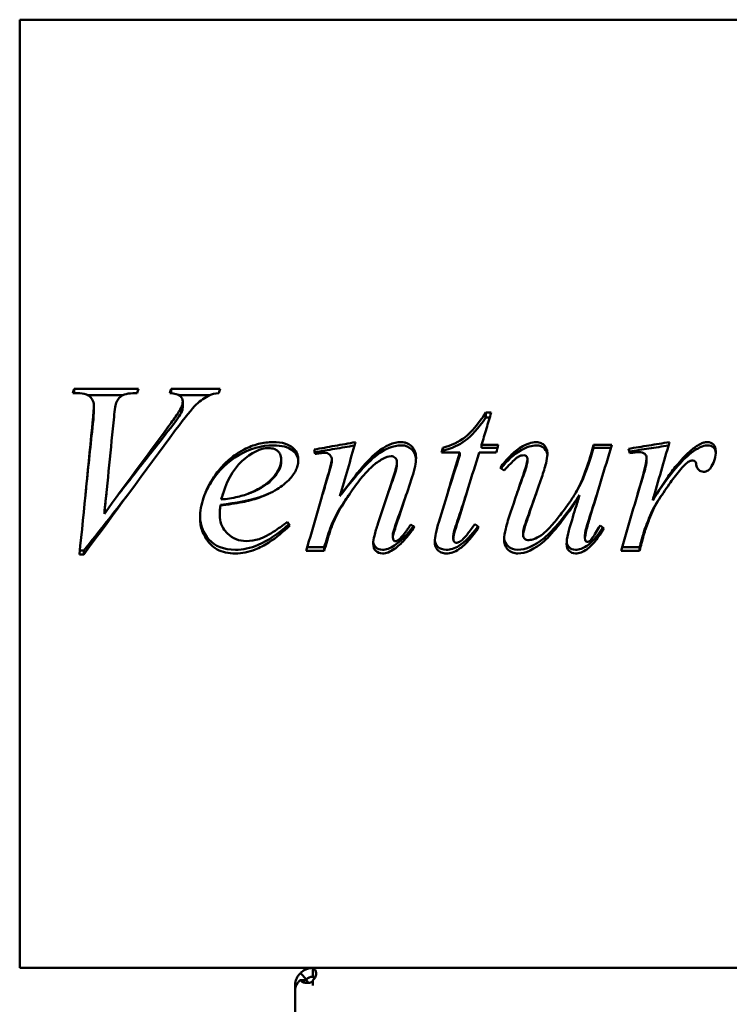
# Model space of a CAD drawing. Header units: millimetres. Extents: x 1682 to 2518, y 991 to 1979.
# Tile 2 of 4: x 1682 to 1921, y 1429 to 1761. Entities that reach past the tile are written whole.
import ezdxf

# ---------------------------------------------------------------- set-up
doc = ezdxf.new("R2010")
doc.units = ezdxf.units.MM
doc.header["$LTSCALE"] = 10
doc.layers.add('Widoczne (ISO)', color=7, linetype='Continuous', lineweight=50)

msp = doc.modelspace()

# ---------------------------------------------------------------- linework, layer by layer
at = {"layer": 'Widoczne (ISO)'}
for p, q in [((1681.5, 1761.15), (1681.5, 1441.15)), ((1973.5, 1761.15), (1681.5, 1761.15)), ((1700.93, 1635.15), (1699.44, 1635.15)), ((1699.85, 1636.6), (1721.6, 1636.6)), ((1699.85, 1635.15), (1699.85, 1636.6)), ((1732.65, 1636.6), (1749.14, 1636.6)), ((1732.65, 1635.11), (1732.65, 1636.6)), ((1704.61, 1634.38), (1716.21, 1634.38)), ((1735.37, 1634.38), (1745.55, 1634.38)), ((1736.56, 1630.39), (1736.56, 1632.34)), ((1706.54, 1629.1), (1706.54, 1630.97)), ((1735.98, 1628.36), (1735.98, 1630.17)), ((1838.92, 1628.58), (1840.72, 1628.58)), ((1838.92, 1626.87), (1838.92, 1628.58)), ((1838.92, 1626.87), (1840.2, 1626.87)), ((1830.11, 1615.04), (1823.91, 1615.04)), ((1824.32, 1615.68), (1824.32, 1616.65)), ((1830.11, 1614.17), (1830.11, 1615.04)), ((1842.38, 1615.04), (1836.63, 1615.04)), ((1837.44, 1617.63), (1843.06, 1617.63)), ((1837.44, 1616.6), (1837.44, 1617.63)), ((1837.44, 1616.6), (1842.79, 1616.6)), ((1875.27, 1617.63), (1881.43, 1617.63)), ((1875.27, 1616.6), (1875.27, 1617.63)), ((1875.27, 1616.6), (1881.12, 1616.6)), ((1769.81, 1612.03), (1769.81, 1612.76)), ((1786.89, 1612.07), (1786.89, 1612.8)), ((1808.86, 1611.32), (1808.86, 1611.99)), ((1846.04, 1612.07), (1846.04, 1612.07)), ((1852.99, 1612.24), (1852.99, 1612.98)), ((1874.33, 1613.46), (1874.33, 1614.28)), ((1893.16, 1612.58), (1893.16, 1613.34)), ((1722.7, 1611.62), (1722.7, 1611.62)), ((1845.41, 1611.39), (1845.41, 1611.39)), ((1759.57, 1601.51), (1759.57, 1601.53)), ((1762.26, 1599.91), (1762.26, 1599.82)), ((1870.51, 1600.67), (1870.51, 1600.63)), ((1749.28, 1597.46), (1749.28, 1597.22)), ((1749.05, 1594.31), (1749.05, 1593.85)), ((1829.26, 1591.83), (1829.26, 1591.2)), ((1786.3, 1589.39), (1786.3, 1588.6)), ((1807.47, 1587.33), (1807.47, 1586.41)), ((1827.91, 1586.87), (1827.91, 1585.92)), ((1851.5, 1588.09), (1851.5, 1587.22)), ((1872.35, 1587.16), (1872.35, 1586.23)), ((1703.17, 1581.97), (1701.82, 1581.97)), ((1703.17, 1581.97), (1703.17, 1580.69)), ((1784.33, 1581.94), (1778.26, 1581.94)), ((1784.33, 1583.14), (1778.61, 1583.14)), ((1784.33, 1583.14), (1784.33, 1581.94)), ((1890.82, 1581.94), (1884.62, 1581.94)), ((1890.82, 1583.14), (1884.97, 1583.14)), ((1890.82, 1583.14), (1890.82, 1581.94)), ((1703.17, 1580.69), (1701.69, 1580.69)), ((1780.5, 1441.15), (1681.5, 1441.15)), ((1778.38, 1437.27), (1776.26, 1439.39)), ((1780.5, 1441.15), (2134.5, 1441.15)), ((1780.5, 1441.15), (1780.5, 1441)), ((1780.5, 1440.87), (1780.5, 1441)), ((1780.5, 1439.34), (1780.5, 1440.87)), ((1780.5, 1439.34), (1780.5, 1438.15)), ((1778.38, 1437.04), (1776.26, 1437.04)), ((1780.5, 1438.01), (1780.5, 1438.15)), ((1780.5, 1436.47), (1780.5, 1436.95)), ((1780.5, 1436.47), (1780.5, 1435.15)), ((1774.86, 1435.15), (1774.5, 1435.15)), ((1774.5, 1435.15), (1774.5, 1433.65)), ((1774.5, 1031.15), (1774.5, 1433.65))]:
    msp.add_line(p, q, dxfattribs=at)
for centre, major_axis, ratio, start_param, end_param in [((1699.65, 1598.57), (44.22, 166.12), 0.057106, 1.355028, 1.363969), ((1721.37, 1597.96), (-49.55, -167.52), 0.062942, 4.498302, 4.507171), ((1732.4, 1597.29), (55.01, 169.05), 0.068633, 1.358523, 1.367315), ((1748.94, 1598.57), (-44.22, -166.12), 0.057106, 4.49662, 4.505562), ((1781.09, 1600.32), (-39.76, 164.67), 0.020881, 4.794146, 4.803153), ((1824.12, 1600.23), (41.07, 164.97), 0.022276, 1.476648, 1.486456), ((1824.12, 1600.17), (41.23, 155.29), 0.023665, 1.477025, 1.48118), ((1842.72, 1600.13), (-42.56, -165.31), 0.023767, 4.61245, 4.62822), ((1887.27, 1599.24), (-61.69, 170.33), 0.030862, 4.793048, 4.801757), ((1844.4, 1584.82), (-385.21, 275.52), 0.042373, 4.741055, 4.74432), ((1772.28, 1605.98), (134.54, -194.73), 0.035864, 4.761248, 4.767251), ((1814.16, 1630.38), (507.47, -308.81), 0.057571, 4.746169, 4.748647), ((1835.82, 1621.15), (368.66, -270.96), 0.054199, 4.750377, 4.754031), ((1878.08, 1619.63), (334.76, -261.01), 0.055154, 4.753555, 4.757176)]:
    msp.add_ellipse(centre, major_axis=major_axis, ratio=ratio, start_param=start_param, end_param=end_param, dxfattribs=at)
for points, knots in [([(1706.54, 1630.97), (1706.54, 1631.34), (1706.5, 1631.7), (1706.32, 1632.4), (1706.18, 1632.72), (1705.7, 1633.51), (1705.36, 1633.82), (1704.85, 1634.27), (1704.45, 1634.5), (1703.11, 1635.03), (1702.02, 1635.15), (1700.93, 1635.15)], [-0.6474024, -0.6474024, -0.6474024, -0.6474024, -0.6008104, -0.6008104, -0.5562875, -0.5562875, -0.4845469, -0.4845469, -0.3286308, -0.3286308, 0, 0, 0, 0]), ([(1721.15, 1635.15), (1720.19, 1635.14), (1719.11, 1635.09), (1717.01, 1634.78), (1716.51, 1634.54), (1715.85, 1634.19), (1715.46, 1633.88), (1714.74, 1633.09), (1714.43, 1632.62), (1714.18, 1632.12)], [-0.4559827, -0.4559827, -0.4559827, -0.4559827, -0.3958107, -0.3958107, -0.3230421, -0.3230421, -0.1702828, -0.1702828, 0, 0, 0, 0]), ([(1736.56, 1632.34), (1736.56, 1633.04), (1736.25, 1633.66), (1735.64, 1634.18), (1735.03, 1634.71), (1733.86, 1635.03), (1732.16, 1635.15)], [0, 0, 0, 0, 1, 1, 1, 2, 2, 2, 2]), ([(1714.18, 1632.12), (1714.03, 1631.78), (1713.89, 1631.13), (1713.61, 1629.41), (1713.48, 1628.19), (1713.37, 1627.12)], [-0.5522372, -0.5522372, -0.5522372, -0.5522372, -0.3276344, -0.3276344, 0, 0, 0, 0]), ([(1745.59, 1634.4), (1744.09, 1633.7), (1742.61, 1632.65), (1741.14, 1631.26), (1739.68, 1629.86), (1737.34, 1627.01), (1734.13, 1622.68)], [0, 0, 0, 0, 1, 1, 1, 2, 2, 2, 2]), ([(1706.23, 1626.32), (1706.32, 1627.29), (1706.4, 1628.29), (1706.5, 1629.74), (1706.54, 1630.45), (1706.54, 1630.97)], [-0.433715, -0.433715, -0.433715, -0.433715, -0.1570047, -0.1570047, 0, 0, 0, 0]), ([(1731.57, 1623.65), (1732.53, 1624.94), (1733.55, 1626.35), (1734.96, 1628.43), (1735.6, 1629.42), (1735.98, 1630.17)], [-0.674899, -0.674899, -0.674899, -0.674899, -0.2555492, -0.2555492, 0, 0, 0, 0]), ([(1824.32, 1616.65), (1827.31, 1617.46), (1829.85, 1618.66), (1831.91, 1620.27), (1833.98, 1621.87), (1836.32, 1624.66), (1838.92, 1628.58)], [0, 0, 0, 0, 1, 1, 1, 2, 2, 2, 2]), ([(1840.72, 1628.58), (1840.17, 1626.77), (1839.63, 1624.95), (1838.53, 1621.3), (1837.99, 1619.47), (1837.44, 1617.63)], [-1.153408, -1.153408, -1.153408, -1.153408, -0.576704, -0.576704, 0, 0, 0, 0]), ([(1824.32, 1615.68), (1827.31, 1616.44), (1829.85, 1617.57), (1833.98, 1620.58), (1836.32, 1623.19), (1838.92, 1626.87)], [0, 0, 0, 0, 1, 1, 2, 2, 2, 2]), ([(1703.72, 1601.15), (1703.8, 1601.89), (1703.88, 1602.64), (1704.72, 1610.54), (1705.47, 1617.68), (1706.23, 1624.75)], [-2.383733, -2.383733, -2.383733, -2.383733, -2.159213, -2.159213, 0, 0, 0, 0]), ([(1715.02, 1601.15), (1716.96, 1603.63), (1718.9, 1606.11), (1724.41, 1613.16), (1727.99, 1617.72), (1731.57, 1622.25)], [-2.687722, -2.687722, -2.687722, -2.687722, -1.743673, -1.743673, 0, 0, 0, 0]), ([(1742.4, 1592.91), (1742.4, 1595.27), (1742.83, 1597.57), (1744.47, 1602.45), (1745.78, 1604.84), (1748.06, 1608.27), (1749.14, 1609.63), (1751.5, 1612.1), (1752.76, 1613.2), (1755.13, 1614.89), (1756.19, 1615.53), (1758.82, 1616.89), (1760.44, 1617.53), (1763.77, 1618.36), (1765.43, 1618.57), (1767.12, 1618.57)], [-3.686366, -3.686366, -3.686366, -3.686366, -3.094968, -3.094968, -2.397339, -2.397339, -1.88651, -1.88651, -1.394597, -1.394597, -1.029881, -1.029881, -0.506026, -0.506026, 0, 0, 0, 0]), ([(1767.12, 1618.57), (1768.47, 1618.57), (1769.91, 1618.44), (1772.5, 1617.63), (1773.2, 1617.08), (1774.12, 1616.31), (1774.66, 1615.69), (1775.2, 1614.62), (1775.34, 1614.26), (1775.52, 1613.5), (1775.56, 1613.11), (1775.56, 1612.71)], [-0.716111, -0.716111, -0.716111, -0.716111, -0.5986993, -0.5986993, -0.4804246, -0.4804246, -0.2360688, -0.2360688, -0.1188574, -0.1188574, 0, 0, 0, 0]), ([(1780.91, 1616.07), (1783.24, 1616.49), (1785.57, 1616.9), (1790.23, 1617.74), (1792.56, 1618.16), (1794.89, 1618.57)], [-1.419966, -1.419966, -1.419966, -1.419966, -0.709983, -0.709983, 0, 0, 0, 0]), ([(1789.63, 1600.32), (1791.79, 1603.3), (1793.74, 1605.88), (1795.5, 1608.05), (1798.13, 1611.3), (1800.31, 1613.63), (1802.03, 1615.04), (1804.91, 1617.4), (1807.68, 1618.57), (1810.34, 1618.57)], [0, 0, 0, 0, 0.4, 0.4, 0.4, 1, 1, 1, 2, 2, 2, 2]), ([(1810.34, 1618.57), (1810.71, 1618.57), (1811.07, 1618.54), (1811.76, 1618.41), (1812.08, 1618.31), (1813.04, 1617.89), (1813.53, 1617.5), (1814.37, 1616.62), (1814.72, 1616.08), (1815.22, 1614.77), (1815.33, 1614.03), (1815.33, 1613.29)], [-0.7560823, -0.7560823, -0.7560823, -0.7560823, -0.6697553, -0.6697553, -0.587994, -0.587994, -0.4215356, -0.4215356, -0.2231937, -0.2231937, 0, 0, 0, 0]), ([(1850.78, 1616.83), (1851.64, 1617.35), (1852.55, 1617.82), (1854.31, 1618.41), (1855.15, 1618.57), (1856, 1618.57)], [-0.555553, -0.555553, -0.555553, -0.555553, -0.2549246, -0.2549246, 0, 0, 0, 0]), ([(1856, 1618.57), (1856.28, 1618.57), (1856.55, 1618.55), (1857.08, 1618.44), (1857.33, 1618.35), (1858.06, 1618.01), (1858.41, 1617.69), (1859, 1617.05), (1859.26, 1616.61), (1859.61, 1615.62), (1859.68, 1615.08), (1859.68, 1614.55)], [-0.5288375, -0.5288375, -0.5288375, -0.5288375, -0.4747279, -0.4747279, -0.4235946, -0.4235946, -0.317744, -0.317744, -0.1617354, -0.1617354, 0, 0, 0, 0]), ([(1887, 1616.34), (1889.32, 1616.71), (1891.63, 1617.08), (1896.26, 1617.83), (1898.57, 1618.2), (1900.89, 1618.57)], [-1.406559, -1.406559, -1.406559, -1.406559, -0.70328, -0.70328, 0, 0, 0, 0]), ([(1908.21, 1615.85), (1909.12, 1616.59), (1910.17, 1617.36), (1911.63, 1618.1), (1912.06, 1618.28), (1912.85, 1618.51), (1913.23, 1618.57), (1913.6, 1618.57)], [-0.6018851, -0.6018851, -0.6018851, -0.6018851, -0.2484523, -0.2484523, -0.1124834, -0.1124834, 0, 0, 0, 0]), ([(1913.6, 1618.57), (1914.5, 1618.57), (1915.21, 1618.31), (1915.74, 1617.79), (1916.26, 1617.27), (1916.52, 1616.5), (1916.52, 1615.49)], [0, 0, 0, 0, 1, 1, 1, 2, 2, 2, 2]), ([(1744.08, 1601.15), (1744.63, 1602.43), (1745.31, 1603.73), (1748.62, 1608.97), (1751.74, 1612.03), (1759.26, 1616.4), (1763.13, 1617.48), (1767.12, 1617.48)], [0.670471, 0.670471, 0.670471, 0.670471, 1, 1, 2, 2, 3, 3, 3, 3]), ([(1765.59, 1616.56), (1762.74, 1616.56), (1759.73, 1615.1), (1756.56, 1612.17), (1753.38, 1609.24), (1751.04, 1604.92), (1749.55, 1599.2)], [0, 0, 0, 0, 1, 1, 1, 2, 2, 2, 2]), ([(1769.81, 1612.76), (1769.81, 1613.07), (1769.78, 1613.38), (1769.66, 1613.96), (1769.57, 1614.24), (1769.22, 1614.98), (1768.93, 1615.31), (1768.39, 1615.82), (1768.02, 1616.05), (1766.98, 1616.47), (1766.27, 1616.56), (1765.59, 1616.56)], [-0.5267411, -0.5267411, -0.5267411, -0.5267411, -0.475148, -0.475148, -0.4271318, -0.4271318, -0.338461, -0.338461, -0.2056217, -0.2056217, 0, 0, 0, 0]), ([(1767.12, 1617.48), (1769.99, 1617.48), (1772.12, 1616.94), (1774.78, 1614.84), (1775.46, 1613.65), (1775.55, 1612.3)], [0, 0, 0, 0, 1, 1, 1.929395, 1.929395, 1.929395, 1.929395]), ([(1781.13, 1615.17), (1783.39, 1615.55), (1785.64, 1615.93), (1790.12, 1616.68), (1792.34, 1617.06), (1794.56, 1617.43)], [-1.395127, -1.395127, -1.395127, -1.395127, -0.708621, -0.708621, -0.033551, -0.033551, -0.033551, -0.033551]), ([(1786.89, 1612.8), (1786.89, 1613.37), (1786.65, 1613.88), (1786.17, 1614.32), (1785.69, 1614.77), (1785.11, 1614.99), (1784.42, 1614.99)], [0, 0, 0, 0, 1, 1, 1, 2, 2, 2, 2]), ([(1790.23, 1601.15), (1792.15, 1603.62), (1796.81, 1609.34), (1800.31, 1612.85), (1804.91, 1616.38), (1807.68, 1617.48), (1810.34, 1617.48)], [0.037625, 0.037625, 0.037625, 0.037625, 0.4, 1, 1, 2, 2, 2, 2]), ([(1810.34, 1617.48), (1811.78, 1617.48), (1812.97, 1617.02), (1814.78, 1615.25), (1815.25, 1614.18), (1815.32, 1612.88)], [0, 0, 0, 0, 1, 1, 1.919979, 1.919979, 1.919979, 1.919979]), ([(1843.77, 1609.93), (1844.79, 1611.37), (1845.93, 1612.77), (1848.28, 1615.08), (1849.47, 1616.05), (1850.78, 1616.83)], [-0.9889418, -0.9889418, -0.9889418, -0.9889418, -0.4581493, -0.4581493, 0, 0, 0, 0]), ([(1856, 1617.48), (1857.08, 1617.48), (1857.96, 1617.13), (1859.25, 1615.79), (1859.59, 1615.02), (1859.67, 1614.11)], [0, 0, 0, 0, 1, 1, 1.874675, 1.874675, 1.874675, 1.874675]), ([(1874.33, 1614.28), (1874.49, 1614.84), (1874.64, 1615.4), (1874.96, 1616.52), (1875.12, 1617.08), (1875.27, 1617.63)], [-0.3499818, -0.3499818, -0.3499818, -0.3499818, -0.1749909, -0.1749909, 0, 0, 0, 0]), ([(1874.33, 1613.46), (1874.49, 1613.98), (1874.64, 1614.51), (1874.96, 1615.56), (1875.12, 1616.08), (1875.27, 1616.6)], [-0.329738, -0.329738, -0.329738, -0.329738, -0.164869, -0.164869, 0, 0, 0, 0]), ([(1887.33, 1615.44), (1889.54, 1615.77), (1891.74, 1616.1), (1896.15, 1616.77), (1898.35, 1617.1), (1900.56, 1617.43)], [-1.371139, -1.371139, -1.371139, -1.371139, -0.702184, -0.702184, -0.033234, -0.033234, -0.033234, -0.033234]), ([(1895.23, 1598.88), (1896.85, 1601.63), (1898.59, 1604.37), (1900.96, 1607.71), (1901.51, 1608.46), (1902.59, 1609.87), (1903.12, 1610.54), (1904.41, 1612.08), (1905.18, 1612.95), (1906.69, 1614.5), (1907.44, 1615.2), (1908.21, 1615.85)], [-2.132551, -2.132551, -2.132551, -2.132551, -1.182604, -1.182604, -0.905362, -0.905362, -0.648817, -0.648817, -0.302716, -0.302716, 0, 0, 0, 0]), ([(1913.6, 1617.48), (1914.5, 1617.48), (1915.21, 1617.24), (1916.19, 1616.33), (1916.45, 1615.73), (1916.51, 1614.96)], [0, 0, 0, 0, 1, 1, 1.866492, 1.866492, 1.866492, 1.866492]), ([(1759.57, 1601.53), (1761.12, 1602.21), (1762.66, 1603.02), (1765.86, 1605.25), (1766.82, 1606.36), (1768.01, 1607.79), (1768.7, 1608.81), (1769.38, 1610.36), (1769.54, 1610.85), (1769.76, 1611.81), (1769.81, 1612.28), (1769.81, 1612.76)], [-1.013078, -1.013078, -1.013078, -1.013078, -0.855974, -0.855974, -0.652164, -0.652164, -0.296158, -0.296158, -0.14291, -0.14291, 0, 0, 0, 0]), ([(1759.57, 1601.51), (1762.98, 1602.91), (1765.54, 1604.58), (1768.96, 1608.46), (1769.81, 1610.29), (1769.81, 1612.03)], [0, 0, 0, 0, 1, 1, 2, 2, 2, 2]), ([(1775.56, 1612.71), (1775.56, 1612.15), (1775.51, 1611.6), (1775.28, 1610.49), (1775.1, 1609.95), (1774.39, 1608.27), (1773.66, 1607.23), (1772.82, 1606.29)], [-0.7161955, -0.7161955, -0.7161955, -0.7161955, -0.5479517, -0.5479517, -0.3767158, -0.3767158, 0, 0, 0, 0]), ([(1785.58, 1607.33), (1785.93, 1608.52), (1786.29, 1609.83), (1786.73, 1611.66), (1786.89, 1612.42), (1786.89, 1612.8)], [-0.3014542, -0.3014542, -0.3014542, -0.3014542, -0.1147064, -0.1147064, 0, 0, 0, 0]), ([(1803.92, 1612.85), (1802.74, 1612.19), (1801.62, 1611.35), (1799.09, 1609.1), (1797.85, 1607.66), (1795.91, 1605.34), (1794.7, 1603.71), (1792.24, 1600.15), (1790.97, 1598.15), (1789.76, 1596.14)], [-1.827881, -1.827881, -1.827881, -1.827881, -1.617679, -1.617679, -1.299847, -1.299847, -0.703195, -0.703195, 0, 0, 0, 0]), ([(1808.86, 1611.99), (1808.86, 1612.53), (1808.67, 1612.97), (1808.28, 1613.32), (1807.89, 1613.66), (1807.42, 1613.83), (1806.88, 1613.83)], [0, 0, 0, 0, 1, 1, 1, 2, 2, 2, 2]), ([(1807.83, 1607.28), (1808.12, 1608.15), (1808.41, 1609.09), (1808.74, 1610.62), (1808.86, 1611.34), (1808.86, 1611.99)], [-0.4714972, -0.4714972, -0.4714972, -0.4714972, -0.1954534, -0.1954534, 0, 0, 0, 0]), ([(1815.33, 1613.29), (1815.33, 1612.37), (1815.19, 1611.38), (1814.76, 1609.28), (1814.41, 1608.04), (1814.03, 1606.88)], [-0.6446287, -0.6446287, -0.6446287, -0.6446287, -0.3674386, -0.3674386, 0, 0, 0, 0]), ([(1851.68, 1614.14), (1851.36, 1614.14), (1851.04, 1614.1), (1850.4, 1613.93), (1850.09, 1613.79), (1849.74, 1613.6), (1849.69, 1613.57), (1849.4, 1613.4), (1849.09, 1613.14), (1847.9, 1612.07), (1846.59, 1610.73), (1845.03, 1609.03)], [-1.560874, -1.560874, -1.560874, -1.560874, -1.280426, -1.280426, -0.984021, -0.984021, -0.932324, -0.932324, -0.691862, -0.691862, 0, 0, 0, 0]), ([(1851.46, 1607.37), (1851.86, 1608.54), (1852.29, 1609.87), (1852.81, 1611.79), (1852.99, 1612.55), (1852.99, 1612.98)], [-0.3246743, -0.3246743, -0.3246743, -0.3246743, -0.1305555, -0.1305555, 0, 0, 0, 0]), ([(1852.99, 1612.98), (1852.99, 1613.28), (1852.85, 1613.55), (1852.58, 1613.79), (1852.31, 1614.02), (1852.01, 1614.14), (1851.68, 1614.14)], [0, 0, 0, 0, 1, 1, 1, 2, 2, 2, 2]), ([(1853.44, 1585.52), (1854.02, 1585.52), (1854.66, 1585.69), (1855.61, 1586.06), (1856.74, 1586.56), (1858.37, 1587.72), (1859.08, 1588.37), (1860.85, 1590.13), (1862.02, 1591.5), (1863.72, 1593.6), (1865.02, 1595.23), (1867.19, 1598.29), (1867.9, 1599.35), (1868.82, 1600.8), (1869.09, 1601.23), (1870.22, 1603.16), (1871.06, 1605.05), (1872.7, 1609.19), (1873.56, 1611.77), (1874.33, 1614.28)], [-5.996979, -5.996979, -5.996979, -5.996979, -4.709927, -4.709927, -4.013397, -4.013397, -3.477015, -3.477015, -2.46534, -2.46534, -1.810191, -1.810191, -1.475553, -1.475553, -1.356381, -1.356381, -0.790735, -0.790735, 0, 0, 0, 0]), ([(1859.68, 1614.55), (1859.68, 1613.66), (1859.45, 1612.5), (1858.84, 1609.98), (1858.31, 1608.3), (1857.79, 1606.79)], [-0.7909737, -0.7909737, -0.7909737, -0.7909737, -0.4794721, -0.4794721, 0, 0, 0, 0]), ([(1869.03, 1601.15), (1869.09, 1601.24), (1869.15, 1601.33), (1870.83, 1603.95), (1872.53, 1607.97), (1874.33, 1613.46)], [2.963994, 2.963994, 2.963994, 2.963994, 3, 3, 4, 4, 4, 4]), ([(1891.85, 1607.1), (1892.21, 1608.31), (1892.58, 1609.64), (1893, 1611.68), (1893.16, 1612.61), (1893.16, 1613.34)], [-0.545737, -0.545737, -0.545737, -0.545737, -0.2197351, -0.2197351, 0, 0, 0, 0]), ([(1896.6, 1601.15), (1898.83, 1604.54), (1902.88, 1610.02), (1906.56, 1613.63), (1908.21, 1614.93)], [0.0963068, 0.0963068, 0.0963068, 0.0963068, 0.5714286, 1, 1, 1, 1]), ([(1907.49, 1612.08), (1907.1, 1611.87), (1906.64, 1611.48), (1905.52, 1610.37), (1904.86, 1609.59), (1904.3, 1608.9)], [-0.4726935, -0.4726935, -0.4726935, -0.4726935, -0.266967, -0.266967, 0, 0, 0, 0]), ([(1904.3, 1608.9), (1903.07, 1607.46), (1901.89, 1605.9), (1899.46, 1602.49), (1898.19, 1600.55), (1896.98, 1598.61)], [-1.258747, -1.258747, -1.258747, -1.258747, -0.686464, -0.686464, 0, 0, 0, 0]), ([(1912.35, 1608.58), (1911.72, 1608.58), (1911.18, 1608.79), (1910.75, 1609.19), (1910.32, 1609.59), (1910.04, 1610.21), (1909.92, 1611.05)], [0, 0, 0, 0, 1, 1, 1, 2, 2, 2, 2]), ([(1915.13, 1610.42), (1914.98, 1610.14), (1914.81, 1609.86), (1914.42, 1609.4), (1914.2, 1609.2), (1913.73, 1608.89), (1913.48, 1608.78), (1912.93, 1608.62), (1912.64, 1608.58), (1912.35, 1608.58)], [-0.3549158, -0.3549158, -0.3549158, -0.3549158, -0.2584732, -0.2584732, -0.1716658, -0.1716658, -0.0878743, -0.0878743, 0, 0, 0, 0]), ([(1772.82, 1606.29), (1771.54, 1604.87), (1770.02, 1603.68), (1766.47, 1601.51), (1764.38, 1600.57), (1762.26, 1599.82)], [-1.246884, -1.246884, -1.246884, -1.246884, -0.672319, -0.672319, 0, 0, 0, 0]), ([(1762.26, 1599.82), (1760.5, 1599.19), (1758.53, 1598.71), (1754.29, 1597.86), (1751.72, 1597.49), (1749.28, 1597.22)], [-1.297416, -1.297416, -1.297416, -1.297416, -0.737749, -0.737749, 0, 0, 0, 0]), ([(1749.55, 1599.2), (1751.4, 1599.4), (1753.31, 1599.69), (1756.63, 1600.47), (1758.15, 1600.92), (1759.57, 1601.53)], [-1.023089, -1.023089, -1.023089, -1.023089, -0.461789, -0.461789, 0, 0, 0, 0]), ([(1870.51, 1600.67), (1865.75, 1593.62), (1861.76, 1588.79), (1855.32, 1583.57), (1852.36, 1582.26), (1849.66, 1582.26)], [0, 0, 0, 0, 1, 1, 2, 2, 2, 2]), ([(1870.51, 1600.63), (1865.75, 1593.11), (1861.76, 1587.97), (1858.54, 1585.18), (1855.32, 1582.39), (1852.36, 1581.01), (1849.66, 1581.01)], [0, 0, 0, 0, 1, 1, 1, 2, 2, 2, 2]), ([(1866.69, 1587.8), (1866.83, 1588.37), (1867.02, 1589.05), (1867.44, 1590.54), (1867.71, 1591.47), (1868.35, 1593.61), (1868.72, 1594.83), (1869.56, 1597.58), (1870.03, 1599.11), (1870.51, 1600.63)], [-1.346481, -1.346481, -1.346481, -1.346481, -1.155368, -1.155368, -0.863849, -0.863849, -0.47934, -0.47934, 0, 0, 0, 0]), ([(1896.98, 1598.61), (1896.39, 1597.69), (1895.87, 1596.73), (1894.89, 1594.71), (1894.45, 1593.64), (1894.06, 1592.55)], [-0.6746407, -0.6746407, -0.6746407, -0.6746407, -0.3470237, -0.3470237, 0, 0, 0, 0]), ([(1789.76, 1596.14), (1789.06, 1594.97), (1788.43, 1593.76), (1787.28, 1591.25), (1786.76, 1589.94), (1786.3, 1588.6)], [-0.8324427, -0.8324427, -0.8324427, -0.8324427, -0.4234145, -0.4234145, 0, 0, 0, 0]), ([(1754.35, 1582.26), (1750.4, 1582.26), (1747.42, 1583.42), (1743.46, 1587.99), (1742.46, 1590.48), (1742.4, 1593.2)], [0, 0, 0, 0, 1, 1, 1.973291, 1.973291, 1.973291, 1.973291]), ([(1754.35, 1581.01), (1753.24, 1581.01), (1752.11, 1581.1), (1750.04, 1581.57), (1749.1, 1581.9), (1747.69, 1582.66), (1747.19, 1583), (1746.04, 1583.95), (1745.59, 1584.49), (1744.46, 1585.89), (1743.68, 1587.19), (1742.65, 1590), (1742.4, 1591.43), (1742.4, 1592.91)], [-1.249718, -1.249718, -1.249718, -1.249718, -1.14193, -1.14193, -1.045448, -1.045448, -0.987478, -0.987478, -0.900909, -0.900909, -0.443502, -0.443502, 0, 0, 0, 0]), ([(1749.05, 1593.85), (1749.05, 1592.84), (1749.21, 1591.86), (1749.89, 1589.98), (1750.4, 1589.14), (1751.24, 1588.15), (1751.45, 1587.94), (1752.5, 1586.91), (1753.46, 1586.27), (1755.65, 1585.39), (1756.81, 1585.2), (1757.99, 1585.2)], [-1.394425, -1.394425, -1.394425, -1.394425, -1.094102, -1.094102, -0.797098, -0.797098, -0.708325, -0.708325, -0.356229, -0.356229, 0, 0, 0, 0]), ([(1845.08, 1585.52), (1845.08, 1586.74), (1845.34, 1588.17), (1846.03, 1591.16), (1846.63, 1593.08), (1847.23, 1594.84)], [-0.9296479, -0.9296479, -0.9296479, -0.9296479, -0.5588088, -0.5588088, 0, 0, 0, 0]), ([(1853.35, 1593.85), (1852.86, 1592.47), (1852.34, 1590.92), (1851.76, 1588.85), (1851.5, 1587.82), (1851.5, 1587.22)], [-0.5221295, -0.5221295, -0.5221295, -0.5221295, -0.1814926, -0.1814926, 0, 0, 0, 0]), ([(1874.02, 1593.13), (1873.57, 1591.68), (1873.11, 1590.08), (1872.56, 1587.8), (1872.35, 1586.81), (1872.35, 1586.23)], [-0.4598927, -0.4598927, -0.4598927, -0.4598927, -0.1755595, -0.1755595, 0, 0, 0, 0]), ([(1894.06, 1592.55), (1893.59, 1591.29), (1893.12, 1590.03), (1892.59, 1588.52), (1892.45, 1588.1), (1892.27, 1587.54), (1892.17, 1587.24), (1892.12, 1587.04)], [-0.5554283, -0.5554283, -0.5554283, -0.5554283, -0.1827086, -0.1827086, -0.0632625, -0.0632625, 0, 0, 0, 0]), ([(1772.41, 1590.89), (1768.84, 1587.63), (1762.7, 1583.51), (1756.85, 1582.26), (1754.35, 1582.26)], [0.0146836, 0.0146836, 0.0146836, 0.0146836, 0.5714286, 1, 1, 1, 1]), ([(1772.69, 1590.49), (1770.53, 1588.36), (1768.15, 1586.33), (1764.85, 1584.23), (1764.09, 1583.78), (1762.56, 1582.99), (1761.8, 1582.64), (1759.93, 1581.91), (1758.81, 1581.57), (1756.57, 1581.12), (1755.47, 1581.01), (1754.35, 1581.01)], [-2.111612, -2.111612, -2.111612, -2.111612, -1.202312, -1.202312, -0.935685, -0.935685, -0.68513, -0.68513, -0.333233, -0.333233, 0, 0, 0, 0]), ([(1757.99, 1585.2), (1759.47, 1585.2), (1760.91, 1585.42), (1762.97, 1586.08), (1763.46, 1586.28), (1764.82, 1586.87), (1766.1, 1587.64), (1768.7, 1589.31), (1770.37, 1590.52), (1771.88, 1591.65)], [-1.178032, -1.178032, -1.178032, -1.178032, -1.008438, -1.008438, -0.929541, -0.929541, -0.56605, -0.56605, 0, 0, 0, 0]), ([(1800.86, 1584.31), (1800.86, 1585.09), (1801.05, 1586.08), (1801.56, 1588.26), (1802.01, 1589.69), (1802.44, 1590.98)], [-0.6810051, -0.6810051, -0.6810051, -0.6810051, -0.4070599, -0.4070599, 0, 0, 0, 0]), ([(1808.41, 1589.95), (1808.17, 1589.21), (1807.9, 1588.34), (1807.58, 1587.13), (1807.47, 1586.66), (1807.47, 1586.41)], [-0.1871703, -0.1871703, -0.1871703, -0.1871703, -0.0740623, -0.0740623, 0, 0, 0, 0]), ([(1814.79, 1589.99), (1813.74, 1588.44), (1812.56, 1586.87), (1810.32, 1584.41), (1809.21, 1583.34), (1808.01, 1582.52)], [-1.001236, -1.001236, -1.001236, -1.001236, -0.4371, -0.4371, 0, 0, 0, 0]), ([(1809.4, 1585.6), (1810.11, 1586.23), (1810.79, 1586.98), (1812.14, 1588.67), (1812.87, 1589.72), (1813.53, 1590.75)], [-0.6522551, -0.6522551, -0.6522551, -0.6522551, -0.3678746, -0.3678746, 0, 0, 0, 0]), ([(1821.62, 1584.93), (1821.62, 1585.81), (1821.79, 1586.84), (1822.24, 1588.98), (1822.62, 1590.35), (1823.02, 1591.61)], [-0.6604463, -0.6604463, -0.6604463, -0.6604463, -0.3955774, -0.3955774, 0, 0, 0, 0]), ([(1829.26, 1591.2), (1828.91, 1590.14), (1828.52, 1588.91), (1828.06, 1587.11), (1827.91, 1586.38), (1827.91, 1585.92)], [-0.3421494, -0.3421494, -0.3421494, -0.3421494, -0.1398103, -0.1398103, 0, 0, 0, 0]), ([(1836.5, 1589.9), (1835.47, 1588.33), (1834.32, 1586.74), (1832.11, 1584.28), (1831, 1583.22), (1829.8, 1582.43)], [-0.9958531, -0.9958531, -0.9958531, -0.9958531, -0.4326648, -0.4326648, 0, 0, 0, 0]), ([(1831.28, 1585.92), (1831.64, 1586.26), (1832.22, 1586.98), (1833.47, 1588.58), (1834.34, 1589.78), (1835.15, 1590.89)], [-0.6504894, -0.6504894, -0.6504894, -0.6504894, -0.4127387, -0.4127387, 0, 0, 0, 0]), ([(1878.69, 1589.5), (1877.86, 1588.03), (1876.92, 1586.57), (1875.01, 1584.2), (1874.03, 1583.19), (1872.94, 1582.39)], [-0.9142484, -0.9142484, -0.9142484, -0.9142484, -0.4080305, -0.4080305, 0, 0, 0, 0]), ([(1873.12, 1584.93), (1873.21, 1584.93), (1873.3, 1584.95), (1873.49, 1585), (1873.59, 1585.03), (1873.9, 1585.19), (1874.11, 1585.35), (1874.31, 1585.53), (1874.37, 1585.59), (1874.63, 1585.91), (1874.81, 1586.16), (1875.55, 1587.24), (1876.43, 1588.66), (1877.48, 1590.44)], [-2.346398, -2.346398, -2.346398, -2.346398, -2.033291, -2.033291, -1.689228, -1.689228, -0.86134, -0.86134, -0.764001, -0.764001, -0.622181, -0.622181, 0, 0, 0, 0]), ([(1807.47, 1586.41), (1807.47, 1586.05), (1807.57, 1585.75), (1807.76, 1585.49), (1807.95, 1585.24), (1808.16, 1585.11), (1808.37, 1585.11)], [0, 0, 0, 0, 1, 1, 1, 2, 2, 2, 2]), ([(1825.49, 1582.26), (1824.35, 1582.26), (1823.42, 1582.61), (1822.08, 1583.88), (1821.73, 1584.62), (1821.64, 1585.5)], [0, 0, 0, 0, 1, 1, 1.86088, 1.86088, 1.86088, 1.86088]), ([(1827.91, 1585.92), (1827.91, 1585.5), (1828.01, 1585.17), (1828.21, 1584.93), (1828.4, 1584.7), (1828.63, 1584.58), (1828.9, 1584.58)], [0, 0, 0, 0, 1, 1, 1, 2, 2, 2, 2]), ([(1828.9, 1584.58), (1829.07, 1584.58), (1829.23, 1584.61), (1829.58, 1584.72), (1829.77, 1584.81), (1830.41, 1585.18), (1830.89, 1585.56), (1831.28, 1585.92)], [-0.2699329, -0.2699329, -0.2699329, -0.2699329, -0.2209517, -0.2209517, -0.160563, -0.160563, 0, 0, 0, 0]), ([(1849.66, 1581.01), (1849.06, 1581.01), (1848.46, 1581.1), (1847.19, 1581.59), (1846.7, 1581.99), (1845.99, 1582.67), (1845.67, 1583.12), (1845.32, 1583.93), (1845.23, 1584.23), (1845.11, 1584.86), (1845.08, 1585.18), (1845.08, 1585.52)], [-0.5875854, -0.5875854, -0.5875854, -0.5875854, -0.488563, -0.488563, -0.3644826, -0.3644826, -0.1934804, -0.1934804, -0.0995761, -0.0995761, 0, 0, 0, 0]), ([(1849.66, 1582.26), (1848.37, 1582.26), (1847.29, 1582.66), (1845.62, 1584.16), (1845.18, 1585.04), (1845.1, 1586.08)], [0, 0, 0, 0, 1, 1, 1.886492, 1.886492, 1.886492, 1.886492]), ([(1851.5, 1587.22), (1851.5, 1586.68), (1851.68, 1586.26), (1852.02, 1585.96), (1852.36, 1585.66), (1852.84, 1585.52), (1853.44, 1585.52)], [0, 0, 0, 0, 1, 1, 1, 2, 2, 2, 2]), ([(1872.35, 1586.23), (1872.35, 1585.78), (1872.42, 1585.46), (1872.56, 1585.25), (1872.69, 1585.04), (1872.88, 1584.93), (1873.12, 1584.93)], [0, 0, 0, 0, 1, 1, 1, 2, 2, 2, 2]), ([(1804.01, 1581.01), (1803.05, 1581.01), (1802.29, 1581.3), (1801.72, 1581.9), (1801.15, 1582.49), (1800.86, 1583.3), (1800.86, 1584.31)], [0, 0, 0, 0, 1, 1, 1, 2, 2, 2, 2]), ([(1804.01, 1582.26), (1803.05, 1582.26), (1802.29, 1582.54), (1801.25, 1583.56), (1800.97, 1584.15), (1800.89, 1584.87)], [0, 0, 0, 0, 1, 1, 1.821756, 1.821756, 1.821756, 1.821756]), ([(1808.01, 1582.52), (1807.35, 1582.08), (1806.63, 1581.67), (1805.29, 1581.16), (1804.65, 1581.01), (1804.01, 1581.01)], [-0.4311219, -0.4311219, -0.4311219, -0.4311219, -0.1922703, -0.1922703, 0, 0, 0, 0]), ([(1825.49, 1581.01), (1824.93, 1581.01), (1824.37, 1581.09), (1823.42, 1581.49), (1823.03, 1581.76), (1822.36, 1582.44), (1822.1, 1582.84), (1821.71, 1583.81), (1821.62, 1584.37), (1821.62, 1584.93)], [-0.6260626, -0.6260626, -0.6260626, -0.6260626, -0.4587395, -0.4587395, -0.3160397, -0.3160397, -0.1696376, -0.1696376, 0, 0, 0, 0]), ([(1829.8, 1582.43), (1829.14, 1581.98), (1828.43, 1581.61), (1826.96, 1581.13), (1826.23, 1581.01), (1825.49, 1581.01)], [-0.4641075, -0.4641075, -0.4641075, -0.4641075, -0.2236947, -0.2236947, 0, 0, 0, 0]), ([(1869.16, 1581.01), (1868.26, 1581.01), (1867.54, 1581.3), (1866.98, 1581.9), (1866.43, 1582.49), (1866.15, 1583.25), (1866.15, 1584.17)], [0, 0, 0, 0, 1, 1, 1, 2, 2, 2, 2]), ([(1869.16, 1582.26), (1868.26, 1582.26), (1867.54, 1582.54), (1866.52, 1583.56), (1866.26, 1584.13), (1866.18, 1584.8)], [0, 0, 0, 0, 1, 1, 1.828392, 1.828392, 1.828392, 1.828392]), ([(1872.94, 1582.39), (1872.35, 1581.97), (1871.71, 1581.6), (1870.43, 1581.13), (1869.8, 1581.01), (1869.16, 1581.01)], [-0.4100115, -0.4100115, -0.4100115, -0.4100115, -0.1922379, -0.1922379, 0, 0, 0, 0]), ([(1774.5, 1435.15), (1774.5, 1435.54), (1774.54, 1435.94), (1774.69, 1436.71), (1774.81, 1437.08), (1775.11, 1437.81), (1775.29, 1438.16), (1775.73, 1438.81), (1775.98, 1439.11), (1776.26, 1439.39)], [0, 0, 0, 0, 0.1452861, 0.1452861, 0.2905717, 0.2905717, 0.4358573, 0.4358573, 0.5811435, 0.5811435, 0.5811435, 0.5811435]), ([(1776.26, 1439.39), (1776.35, 1439.48), (1776.59, 1439.74), (1777.38, 1440.29), (1777.72, 1440.48), (1778.47, 1440.81), (1778.88, 1440.94), (1779.87, 1441.15), (1780.3, 1441.15), (1780.5, 1441.15)], [0, 0, 0, 0, 0.0526833, 0.0526833, 0.0861186, 0.0861186, 0.1211368, 0.1211368, 0.1711448, 0.1711448, 0.1711448, 0.1711448]), ([(1780.5, 1440.87), (1780.62, 1440.84), (1780.83, 1440.78), (1781.17, 1440.54), (1781.28, 1440.43), (1781.53, 1440.06), (1781.6, 1439.76), (1781.61, 1439.07), (1781.54, 1438.68), (1781.3, 1438.06), (1781.19, 1437.83), (1780.84, 1437.27), (1780.62, 1437.06), (1780.5, 1436.95)], [0, 0, 0, 0, 0.0488911, 0.0488911, 0.0818163, 0.0818163, 0.1411606, 0.1411606, 0.2004861, 0.2004861, 0.2346483, 0.2346483, 0.2857926, 0.2857926, 0.2857926, 0.2857926]), ([(1776.26, 1437.04), (1775.98, 1436.76), (1775.73, 1436.48), (1775.29, 1435.91), (1775.11, 1435.63), (1774.81, 1435.06), (1774.69, 1434.78), (1774.54, 1434.22), (1774.5, 1433.93), (1774.5, 1433.65)], [0, 0, 0, 0, 0.1452861, 0.1452861, 0.2905717, 0.2905717, 0.4358573, 0.4358573, 0.5811435, 0.5811435, 0.5811435, 0.5811435]), ([(1780.5, 1436.47), (1780.31, 1436.38), (1779.91, 1436.2), (1778.97, 1436.04), (1778.59, 1436.03), (1777.82, 1436.1), (1777.45, 1436.19), (1776.96, 1436.42), (1776.8, 1436.52), (1776.45, 1436.79), (1776.33, 1436.95), (1776.26, 1437.04)], [0, 0, 0, 0, 0.0637787, 0.0637787, 0.1088186, 0.1088186, 0.1569781, 0.1569781, 0.1816429, 0.1816429, 0.2174563, 0.2174563, 0.2174563, 0.2174563]), ([(1780.5, 1438.15), (1780.44, 1438.15), (1780.37, 1438.15), (1780.2, 1438.14), (1780.12, 1438.13), (1779.91, 1438.09), (1779.77, 1438.06), (1779.48, 1437.97), (1779.34, 1437.92), (1779.06, 1437.79), (1778.94, 1437.71), (1778.73, 1437.58), (1778.65, 1437.52), (1778.48, 1437.37), (1778.41, 1437.31), (1778.38, 1437.27)], [-0.157635, -0.157635, -0.157635, -0.157635, -0.1399764, -0.1399764, -0.1263282, -0.1263282, -0.1032221, -0.1032221, -0.0798706, -0.0798706, -0.0542275, -0.0542275, -0.0328779, -0.0328779, 0, 0, 0, 0]), ([(1778.38, 1437.04), (1778.42, 1436.94), (1778.48, 1436.78), (1778.66, 1436.51), (1778.74, 1436.41), (1778.94, 1436.23), (1779.07, 1436.15), (1779.22, 1436.09), (1779.23, 1436.09), (1779.24, 1436.09)], [-0.2069716, -0.2069716, -0.2069716, -0.2069716, -0.1641015, -0.1641015, -0.1356471, -0.1356471, -0.1019573, -0.1019573, -0.0998619, -0.0998619, -0.0998619, -0.0998619]), ([(1781.19, 1437.83), (1781.11, 1437.87), (1781.03, 1437.9), (1780.78, 1437.97), (1780.62, 1438), (1780.5, 1438.01)], [-0.05864928, -0.05864928, -0.05864928, -0.05864928, -0.03886991, -0.03886991, 0, 0, 0, 0])]:
    msp.add_open_spline(points, degree=3, knots=knots, dxfattribs=at)
for points in [[(1748.74, 1635.15), (1747.42, 1635.03), (1746.37, 1634.79), (1745.59, 1634.4)], [(1735.98, 1630.17), (1736.37, 1631), (1736.56, 1631.72), (1736.56, 1632.34)], [(1706.23, 1624.75), (1706.44, 1626.91), (1706.54, 1628.36), (1706.54, 1629.1)], [(1731.57, 1622.25), (1733.91, 1625.2), (1735.38, 1627.23), (1735.98, 1628.36)], [(1735.98, 1628.36), (1736.37, 1629.13), (1736.56, 1629.81), (1736.56, 1630.39)], [(1701.69, 1580.69), (1703.2, 1595.83), (1704.72, 1611.25), (1706.23, 1626.32)], [(1713.37, 1627.12), (1712.28, 1616.33), (1711.19, 1605.36), (1710.09, 1594.43)], [(1734.13, 1622.68), (1723.81, 1608.77), (1713.49, 1594.61), (1703.17, 1580.69)], [(1710.09, 1594.43), (1717.25, 1604.19), (1724.41, 1613.99), (1731.57, 1623.65)], [(1794.89, 1618.57), (1793.13, 1612.51), (1791.38, 1606.41), (1789.63, 1600.32)], [(1900.89, 1618.57), (1899, 1612.04), (1897.11, 1605.46), (1895.23, 1598.88)], [(1784.42, 1614.99), (1784.12, 1614.99), (1783.56, 1614.94), (1782.75, 1614.82)], [(1823.02, 1591.61), (1825.38, 1599.41), (1827.75, 1607.25), (1830.11, 1615.04)], [(1836.63, 1615.04), (1834.17, 1607.12), (1831.72, 1599.14), (1829.26, 1591.2)], [(1844.05, 1609.74), (1846.18, 1612.5), (1848.43, 1614.54), (1850.78, 1615.85)], [(1850.78, 1615.85), (1852.67, 1616.94), (1854.41, 1617.48), (1856, 1617.48)], [(1881.43, 1617.63), (1878.96, 1609.5), (1876.49, 1601.3), (1874.02, 1593.13)], [(1890.51, 1615.22), (1889.97, 1615.22), (1888.98, 1615.1), (1887.54, 1614.86)], [(1892.57, 1614.59), (1892.03, 1615.01), (1891.35, 1615.22), (1890.51, 1615.22)], [(1908.21, 1614.93), (1910.43, 1616.63), (1912.23, 1617.48), (1913.6, 1617.48)], [(1916.52, 1615.49), (1916.52, 1613.73), (1916.06, 1612.04), (1915.13, 1610.42)], [(1723.55, 1612.78), (1723.55, 1612.78), (1723.55, 1612.78), (1723.55, 1612.78)], [(1782.75, 1614.82), (1782.26, 1614.74), (1781.77, 1614.67), (1781.27, 1614.59)], [(1785.58, 1606.94), (1786.45, 1609.78), (1786.89, 1611.48), (1786.89, 1612.07)], [(1806.88, 1613.83), (1806.07, 1613.83), (1805.09, 1613.5), (1803.92, 1612.85)], [(1825.91, 1601.15), (1827.31, 1605.5), (1828.71, 1609.84), (1830.11, 1614.17)], [(1851.46, 1606.98), (1852.48, 1609.79), (1852.99, 1611.54), (1852.99, 1612.24)], [(1891.85, 1606.73), (1892.72, 1609.48), (1893.16, 1611.43), (1893.16, 1612.58)], [(1893.16, 1613.34), (1893.16, 1613.85), (1892.96, 1614.26), (1892.57, 1614.59)], [(1908.8, 1612.4), (1908.32, 1612.4), (1907.88, 1612.29), (1907.49, 1612.08)], [(1909.56, 1612.08), (1909.35, 1612.29), (1909.09, 1612.4), (1908.8, 1612.4)], [(1909.92, 1611.05), (1909.86, 1611.56), (1909.74, 1611.9), (1909.56, 1612.08)], [(1720.97, 1609.26), (1720.97, 1609.26), (1720.97, 1609.26), (1720.97, 1609.26)], [(1721.4, 1609.85), (1721.4, 1609.85), (1721.4, 1609.85), (1721.4, 1609.85)], [(1722.69, 1611.61), (1722.69, 1611.61), (1722.69, 1611.61), (1722.69, 1611.61)], [(1749.24, 1609.13), (1749.24, 1609.13), (1749.24, 1609.13), (1749.24, 1609.13)], [(1749.51, 1609.44), (1749.51, 1609.44), (1749.51, 1609.44), (1749.51, 1609.44)], [(1807.83, 1606.9), (1808.52, 1608.81), (1808.86, 1610.28), (1808.86, 1611.32)], [(1852.29, 1609.39), (1852.29, 1609.39), (1852.29, 1609.39), (1852.29, 1609.39)], [(1852.39, 1609.7), (1852.39, 1609.7), (1852.39, 1609.7), (1852.39, 1609.7)], [(1778.26, 1581.94), (1780.7, 1590.36), (1783.14, 1598.86), (1785.58, 1607.33)], [(1783.81, 1601.15), (1784.4, 1603.08), (1784.99, 1605.01), (1785.58, 1606.94)], [(1793.11, 1605.01), (1793.11, 1605.01), (1793.11, 1605.01), (1793.11, 1605.01)], [(1793.16, 1605.07), (1793.16, 1605.07), (1793.16, 1605.07), (1793.16, 1605.07)], [(1802.44, 1590.98), (1804.23, 1596.41), (1806.03, 1601.85), (1807.83, 1607.28)], [(1805.8, 1601.15), (1806.48, 1603.07), (1807.15, 1604.98), (1807.83, 1606.9)], [(1814.03, 1606.88), (1812.16, 1601.23), (1810.28, 1595.58), (1808.41, 1589.95)], [(1847.23, 1594.84), (1848.64, 1599.01), (1850.05, 1603.2), (1851.46, 1607.37)], [(1849.36, 1601.15), (1850.06, 1603.09), (1850.76, 1605.04), (1851.46, 1606.98)], [(1857.79, 1606.79), (1856.31, 1602.48), (1854.83, 1598.16), (1853.35, 1593.85)], [(1884.62, 1581.94), (1887.03, 1590.28), (1889.44, 1598.71), (1891.85, 1607.1)], [(1890.15, 1601.15), (1890.72, 1603.01), (1891.29, 1604.87), (1891.85, 1606.73)], [(1718.26, 1601.15), (1713.23, 1594.74), (1708.2, 1588.33), (1703.17, 1581.97)], [(1710.77, 1601.15), (1710.54, 1599.05), (1710.32, 1596.95), (1710.09, 1594.85)], [(1762.26, 1599.91), (1759.18, 1598.87), (1754.85, 1598.05), (1749.28, 1597.46)], [(1750.11, 1601.15), (1749.91, 1600.56), (1749.72, 1599.95), (1749.55, 1599.32)], [(1749.55, 1599.32), (1749.56, 1599.32), (1749.57, 1599.32), (1749.58, 1599.32)], [(1758.61, 1601.15), (1758.94, 1601.26), (1759.26, 1601.38), (1759.57, 1601.51)], [(1765.52, 1601.15), (1764.51, 1600.71), (1763.42, 1600.29), (1762.26, 1599.91)], [(1789.87, 1601.15), (1789.79, 1600.89), (1789.71, 1600.63), (1789.63, 1600.37)], [(1789.63, 1600.37), (1789.64, 1600.38), (1789.64, 1600.39), (1789.65, 1600.4)], [(1792.94, 1601.15), (1791.9, 1599.71), (1790.85, 1598.14), (1789.76, 1596.45)], [(1812.13, 1601.15), (1810.89, 1597.65), (1809.65, 1594.14), (1808.41, 1590.65)], [(1832.34, 1601.15), (1831.31, 1598.04), (1830.29, 1594.93), (1829.26, 1591.83)], [(1855.86, 1601.15), (1855.02, 1598.87), (1854.18, 1596.59), (1853.35, 1594.31)], [(1869.03, 1601.15), (1869.03, 1601.15), (1869.03, 1601.15), (1869.03, 1601.15)], [(1876.44, 1601.15), (1875.63, 1598.64), (1874.82, 1596.14), (1874.02, 1593.63)], [(1896.98, 1598.77), (1895.84, 1597.09), (1894.87, 1595.19), (1894.06, 1593.09)], [(1895.88, 1601.15), (1895.66, 1600.44), (1895.44, 1599.73), (1895.23, 1599.02)], [(1895.23, 1599.02), (1895.25, 1599.06), (1895.27, 1599.1), (1895.3, 1599.14)], [(1898.6, 1601.15), (1898.07, 1600.39), (1897.53, 1599.6), (1896.98, 1598.77)], [(1898.6, 1601.15), (1898.6, 1601.15), (1898.6, 1601.15), (1898.6, 1601.15)], [(1749.28, 1597.46), (1749.13, 1596.2), (1749.05, 1595.15), (1749.05, 1594.31)], [(1749.28, 1597.22), (1749.13, 1595.87), (1749.05, 1594.75), (1749.05, 1593.85)], [(1789.76, 1596.45), (1788.39, 1594.29), (1787.23, 1591.94), (1786.3, 1589.39)], [(1868.39, 1597.37), (1868.39, 1597.37), (1868.39, 1597.37), (1868.39, 1597.37)], [(1868.42, 1597.65), (1868.42, 1597.65), (1868.42, 1597.65), (1868.42, 1597.65)], [(1868.42, 1597.41), (1868.42, 1597.41), (1868.42, 1597.41), (1868.42, 1597.41)], [(1868.44, 1597.68), (1868.44, 1597.68), (1868.44, 1597.68), (1868.44, 1597.68)], [(1710.09, 1594.85), (1710.11, 1594.87), (1710.13, 1594.9), (1710.14, 1594.92)], [(1829.26, 1591.83), (1828.36, 1589.27), (1827.91, 1587.62), (1827.91, 1586.87)], [(1853.35, 1594.31), (1852.12, 1591.02), (1851.5, 1588.95), (1851.5, 1588.09)], [(1874.02, 1593.63), (1872.91, 1590.21), (1872.35, 1588.06), (1872.35, 1587.16)], [(1894.06, 1593.09), (1892.92, 1590.23), (1892.27, 1588.51), (1892.12, 1587.92)], [(1770.82, 1589.5), (1770.82, 1589.5), (1770.82, 1589.5), (1770.82, 1589.5)], [(1786.3, 1589.39), (1785.64, 1587.3), (1784.99, 1585.22), (1784.33, 1583.14)], [(1786.3, 1588.6), (1785.64, 1586.38), (1784.99, 1584.16), (1784.33, 1581.94)], [(1808.41, 1590.65), (1807.78, 1588.83), (1807.47, 1587.72), (1807.47, 1587.33)], [(1814.44, 1590.21), (1812.17, 1587.16), (1810.03, 1584.99), (1808.01, 1583.69)], [(1836.17, 1590.14), (1833.95, 1587.03), (1831.83, 1584.85), (1829.8, 1583.6)], [(1862.44, 1590), (1862.44, 1590), (1862.44, 1590), (1862.44, 1590)], [(1862.85, 1590.46), (1862.85, 1590.46), (1862.85, 1590.46), (1862.85, 1590.46)], [(1862.85, 1589.75), (1862.85, 1589.75), (1862.85, 1589.75), (1862.85, 1589.75)], [(1863.28, 1590.28), (1863.28, 1590.28), (1863.28, 1590.28), (1863.28, 1590.28)], [(1878.39, 1589.73), (1876.62, 1586.91), (1874.81, 1584.85), (1872.94, 1583.56)], [(1808.37, 1585.11), (1808.64, 1585.11), (1808.98, 1585.28), (1809.4, 1585.6)], [(1866.15, 1584.17), (1866.15, 1585.1), (1866.33, 1586.3), (1866.69, 1587.8)], [(1892.12, 1587.92), (1891.69, 1586.32), (1891.26, 1584.73), (1890.82, 1583.14)], [(1892.12, 1587.04), (1891.69, 1585.34), (1891.26, 1583.64), (1890.82, 1581.94)], [(1808.01, 1583.69), (1806.51, 1582.74), (1805.18, 1582.26), (1804.01, 1582.26)], [(1829.8, 1583.6), (1828.39, 1582.71), (1826.95, 1582.26), (1825.49, 1582.26)], [(1872.94, 1583.56), (1871.65, 1582.7), (1870.39, 1582.26), (1869.16, 1582.26)], [(1778.38, 1437.27), (1778.31, 1437.2), (1778.24, 1437.12), (1778.17, 1437.04)]]:
    msp.add_open_spline(points, degree=3, dxfattribs=at)

doc.saveas('drawing.dxf')
